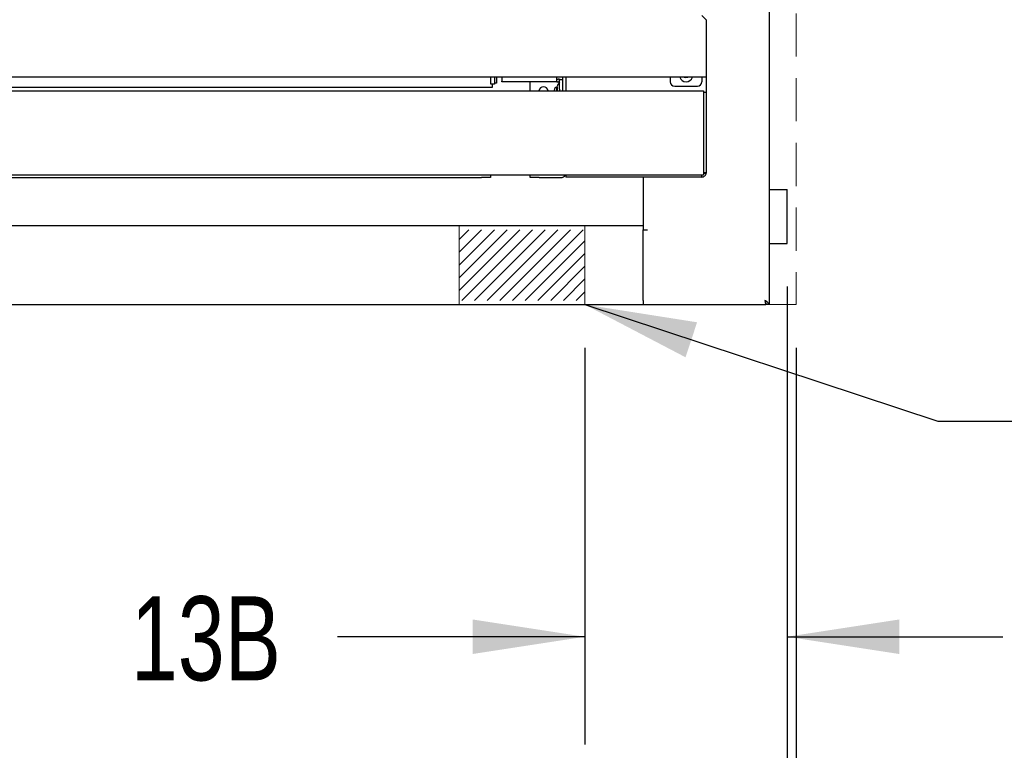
# Model space of a CAD drawing. Header units: inches. Extents: x 35 to 165, y 14 to 115.
# Tile 5 of 48: x 69 to 82, y 25 to 35. Entities that reach past the tile are written whole.
import ezdxf

# ---------------------------------------------------------------- set-up
doc = ezdxf.new("R2010")
doc.units = ezdxf.units.IN
doc.header["$LTSCALE"] = 12
doc.header["$MEASUREMENT"] = 0
doc.linetypes.add('HIDDEN', pattern=[0.075, 0.05, -0.025])
doc.layers.add('FORMAT', color=7, linetype='Continuous')
doc.styles.add('SLDTEXTSTYLE0', font='TXT', dxfattribs={"width": 0.75})
doc.dimstyles.new('SLDDIMSTYLE0', dxfattribs={"dimtxt": 1.17, "dimasz": 1.56, "dimexe": 0, "dimexo": 0.0625, "dimgap": 0.2925, "dimtad": 0, "dimtih": 1, "dimtoh": 1, "dimdec": 3, "dimrnd": 1e-09, "dimzin": 12, "dimdsep": 46, "dimlunit": 5, "dimtxsty": 'SLDTEXTSTYLE0', "dimsah": 1, "dimcen": 0.09, "dimadec": 0, "dimazin": 3, "dimtfac": 1, "dimtdec": 3, "dimtmove": 0, "dimatfit": 0, "dimfxl": 0, "dimfrac": 2, "dimtolj": 1, "dimtzin": 12, "dimarcsym": 0})
doc.dimstyles.new('SLDDIMSTYLE1', dxfattribs={"dimtxt": 1.17, "dimasz": 1.56, "dimexe": 0, "dimexo": 0.0625, "dimgap": 0.2925, "dimtad": 0, "dimtih": 1, "dimtoh": 1, "dimdec": 3, "dimrnd": 1e-09, "dimzin": 12, "dimdsep": 46, "dimlunit": 5, "dimtxsty": 'SLDTEXTSTYLE0', "dimsah": 1, "dimcen": 0.09, "dimadec": 0, "dimazin": 3, "dimtfac": 1, "dimtdec": 3, "dimtofl": 0, "dimtmove": 0, "dimatfit": 3, "dimfxl": 0, "dimfrac": 2, "dimtolj": 1, "dimtzin": 12, "dimarcsym": 0})
doc.dimstyles.new('SLDDIMSTYLE2', dxfattribs={"dimtxt": 0.18, "dimasz": 1.56, "dimexe": 0, "dimexo": 0.0625, "dimgap": 0, "dimtad": 0, "dimtih": 1, "dimtoh": 1, "dimdec": 0, "dimrnd": 1e-09, "dimzin": 0, "dimdsep": 46, "dimlunit": 5, "dimtxsty": 'Standard', "dimsah": 1, "dimcen": 0.09, "dimadec": 0, "dimazin": 0, "dimtfac": 1.56, "dimtdec": 0, "dimtofl": 0, "dimtmove": 0, "dimatfit": 3, "dimfxl": 0, "dimfrac": 2, "dimtolj": 1, "dimtzin": 0, "dimarcsym": 0})

# ---------------------------------------------------------------- blocks, each defined once
blk = doc.blocks.new('_D_1')
at = {"layer": 'FORMAT'}
for p, q in [((79.188, 31.014), (79.188, 24.643)), ((76.375, 30.164), (76.375, 24.643)), ((76.375, 26.143), (72.933, 26.143)), ((79.188, 26.143), (82.188, 26.143))]:
    blk.add_line(p, q, dxfattribs=at)
for points in [[(76.375, 26.143), (74.815, 26.383), (74.815, 25.903)], [(79.188, 26.143), (80.748, 25.903), (80.748, 26.383)]]:
    blk.add_solid(points, dxfattribs=at)
at = {"layer": 'FORMAT', "insert": (70.06, 26.706), "char_height": 1.17, "attachment_point": 1, "style": 'SLDTEXTSTYLE0'}
blk.add_mtext('13B', dxfattribs=at)
blk = doc.blocks.new('_D_2')
at = {"layer": 'FORMAT'}
for p, q in [((55.313, 30.164), (55.313, 18.866)), ((79.313, 30.164), (79.313, 18.866)), ((55.313, 20.366), (66.203, 20.366)), ((79.313, 20.366), (68.422, 20.366))]:
    blk.add_line(p, q, dxfattribs=at)
for points in [[(55.313, 20.366), (56.873, 20.126), (56.873, 20.606)], [(79.313, 20.366), (77.753, 20.606), (77.753, 20.126)]]:
    blk.add_solid(points, dxfattribs=at)
at = {"layer": 'FORMAT', "insert": (66.423, 20.928), "char_height": 1.17, "attachment_point": 1, "style": 'SLDTEXTSTYLE0'}
blk.add_mtext('5B', dxfattribs=at)
blk = doc.blocks.new('_D_3')
at = {"layer": 'FORMAT'}
for p, q in [((55.438, 31.014), (55.438, 21.7)), ((79.188, 31.014), (79.188, 21.7)), ((55.438, 23.2), (66.203, 23.2)), ((79.188, 23.2), (68.422, 23.2))]:
    blk.add_line(p, q, dxfattribs=at)
for points in [[(55.438, 23.2), (56.998, 22.96), (56.998, 23.44)], [(79.188, 23.2), (77.628, 23.44), (77.628, 22.96)]]:
    blk.add_solid(points, dxfattribs=at)
at = {"layer": 'FORMAT', "insert": (66.423, 23.763), "char_height": 1.17, "attachment_point": 1, "style": 'SLDTEXTSTYLE0'}
blk.add_mtext('2B', dxfattribs=at)

msp = doc.modelspace()

# ---------------------------------------------------------------- hatches: boundary and pattern name
at = {"layer": 'FORMAT'}
h = msp.add_hatch(dxfattribs=at)
h.set_pattern_fill('ANSI31', color=256, style=0)
h.paths.add_polyline_path([(76.3753, 30.8221), (76.3753, 31.8061), (74.6253, 31.8061), (74.6253, 30.8221)], flags=0)

# ---------------------------------------------------------------- linework, layer by layer
at = {"color": 7, "linetype": 'Continuous', "lineweight": 25}
for p, q in [((78.9378, 41.9525), (78.9378, 30.7641)), ((78.0628, 34.7283), (78.0038, 34.7873)), ((78.0628, 34.7283), (78.0628, 33.9871)), ((78.0628, 33.9871), (78.0628, 33.9281)), ((78.0628, 33.9281), (56.5628, 33.9281)), ((75.0675, 33.8299), (75.0675, 33.9281)), ((75.1175, 33.9281), (75.1175, 33.8299)), ((75.1466, 33.8441), (75.1175, 33.8441)), ((75.1466, 33.9281), (75.1466, 33.8441)), ((75.2188, 33.9281), (75.2188, 33.8718)), ((75.2188, 33.8641), (75.2188, 33.8718)), ((75.9848, 33.8641), (75.2188, 33.8641)), ((75.6128, 33.7406), (75.6128, 33.8641)), ((75.9848, 33.8718), (75.9848, 33.9281)), ((75.9848, 33.9021), (76.0048, 33.9021)), ((75.9848, 33.8718), (75.9848, 33.8641)), ((75.9848, 33.8641), (76.0048, 33.8641)), ((76.0248, 33.8953), (76.0628, 33.8953)), ((76.0248, 33.8328), (76.0248, 33.8953)), ((76.0248, 33.7628), (76.0248, 33.8328)), ((76.0628, 33.9281), (76.0628, 33.7406)), ((76.1128, 33.9281), (76.1128, 33.7406)), ((77.5628, 33.9281), (77.5628, 33.8656)), ((78.0038, 33.9281), (78.0038, 33.8656)), ((78.0628, 33.9281), (78.0628, 33.7206)), ((56.6008, 33.7406), (78.0248, 33.7406)), ((75.0841, 33.7861), (59.5416, 33.7861)), ((75.1175, 33.8299), (75.0675, 33.8299)), ((75.0841, 33.8299), (75.0841, 33.7861)), ((75.9548, 33.7702), (75.9469, 33.7406)), ((75.9818, 33.7746), (75.9818, 33.7406)), ((75.9948, 33.7406), (75.9948, 33.7896)), ((76.0248, 33.7628), (76.0248, 33.7406)), ((77.6253, 33.8031), (77.9413, 33.8031)), ((78.0248, 33.7406), (78.0248, 33.6826)), ((78.0248, 33.7206), (78.0628, 33.7206)), ((78.0628, 33.7206), (78.0628, 33.6581)), ((78.0248, 33.6826), (78.0248, 32.6085)), ((78.0628, 33.6581), (78.0628, 32.6581)), ((78.0248, 32.6085), (78.0248, 32.5686)), ((78.0628, 32.6581), (78.0628, 32.5956)), ((56.6008, 32.5686), (78.0248, 32.5686)), ((59.6878, 32.5311), (74.9378, 32.5311)), ((75.0628, 32.5311), (74.9378, 32.5311)), ((75.0628, 32.5686), (75.0628, 32.5311)), ((75.6128, 32.5311), (75.6128, 32.5686)), ((75.7378, 32.5311), (75.6128, 32.5311)), ((75.7378, 32.5311), (76.0428, 32.5311)), ((76.1128, 32.5686), (76.1128, 32.5391)), ((78.0048, 32.5391), (76.1128, 32.5391)), ((77.1878, 32.5391), (77.1878, 31.8641)), ((78.0048, 32.5391), (78.0048, 32.5689)), ((78.0628, 32.5956), (78.0248, 32.5956)), ((78.9378, 32.3641), (79.1178, 32.3641)), ((79.1178, 32.3641), (79.1878, 32.3641)), ((79.1878, 31.6141), (79.1878, 32.3641)), ((57.4378, 31.8641), (77.1878, 31.8641)), ((77.1878, 31.8641), (77.1878, 31.8061)), ((77.1878, 30.8221), (77.1878, 31.8061)), ((77.2458, 31.8021), (77.1878, 31.8021)), ((77.1878, 30.8221), (77.1878, 31.8021)), ((78.9378, 31.6141), (79.1178, 31.6141)), ((79.1178, 31.6141), (79.1878, 31.6141)), ((77.1878, 30.8221), (77.1878, 30.7641)), ((57.4378, 30.7641), (77.1878, 30.7641)), ((77.1878, 30.7641), (78.8948, 30.7641)), ((78.8948, 30.7641), (78.8948, 30.7907)), ((78.9378, 30.7641), (78.8998, 30.7641))]:
    msp.add_line(p, q, dxfattribs=at)
at = {"color": 7, "linetype": 'Continuous', "lineweight": 25, "flags": 128}
msp.add_lwpolyline([(77.7561, 33.9281), (77.7816, 33.9231), (77.8071, 33.9281)], dxfattribs=at)
at = {"color": 7, "linetype": 'Continuous', "lineweight": 25}
for centre, radius, start, end in [((76.0048, 33.8441), 0.058, 62.08226, 90), ((76.0048, 33.8441), 0.02, 0, 90), ((77.6253, 33.8656), 0.0625, 180, 270), ((77.7833, 33.9593), 0.0938, 199.47122, 340.52878), ((77.9413, 33.8656), 0.0625, 270, 0), ((75.8003, 33.7271), 0.0675, 11.53696, 168.46304), ((76.0428, 32.6011), 0.07, 270, 332.63776)]:
    msp.add_arc(centre, radius, start, end, dxfattribs=at)
for points, knots in [([(76.0248, 33.8571), (76.0127, 33.8437), (75.9911, 33.8198), (75.9847, 33.7884), (75.9818, 33.7746)], [0, 0, 0, 0, 0.5600665, 1, 1, 1, 1]), ([(75.9948, 33.7831), (75.9925, 33.7844), (75.9874, 33.7872), (75.9782, 33.7868), (75.9698, 33.7846), (75.9628, 33.7808), (75.9574, 33.7762), (75.9557, 33.7722), (75.9548, 33.7702)], [0, 0, 0, 0, 0.1708749, 0.3620609, 0.5649112, 0.721306, 0.8668034, 1, 1, 1, 1]), ([(78.0048, 32.5391), (78.0124, 32.5391), (78.02, 32.5406), (78.0341, 32.5464), (78.0405, 32.5507), (78.0512, 32.5614), (78.0555, 32.5679), (78.0613, 32.5819), (78.0628, 32.5895), (78.0628, 32.5971)], [0, 0, 0, 0, 0.25, 0.25, 0.5, 0.5, 0.75, 0.75, 1, 1, 1, 1]), ([(78.0628, 32.5971), (78.062, 32.5957), (78.0603, 32.5929), (78.0467, 32.5888), (78.032, 32.5856), (78.0219, 32.5837), (78.0192, 32.5833)], [0, 0, 0, 0, 0.2982828, 0.5965656, 0.8948484, 1, 1, 1, 1]), ([(78.9378, 30.7641), (78.9369, 30.769), (78.9351, 30.7788), (78.9212, 30.7936), (78.9019, 30.808), (78.887, 30.8175), (78.8798, 30.8221)], [0, 0, 0, 0, 0.2547233, 0.5096152, 0.7645082, 1, 1, 1, 1]), ([(78.8998, 30.7641), (78.8988, 30.7728), (78.8968, 30.7904), (78.8865, 30.8098), (78.8808, 30.8203), (78.8798, 30.8221)], [0, 0, 0, 0, 0.45293535, 0.90864854, 1, 1, 1, 1])]:
    msp.add_open_spline(points, degree=3, knots=knots, dxfattribs=at)
for points in [[(78.8798, 30.8221), (78.8811, 30.8194), (78.8836, 30.8142), (78.8873, 30.8076), (78.8911, 30.803), (78.8936, 30.8024), (78.8948, 30.8021)], [(78.8798, 30.8221), (78.8811, 30.8145), (78.8836, 30.7993), (78.8873, 30.7801), (78.8911, 30.7667), (78.8936, 30.7649), (78.8948, 30.7641)]]:
    msp.add_open_spline(points, degree=3, dxfattribs=at)
at = {"layer": 'FORMAT', "linetype": 'HIDDEN', "lineweight": 18}
for p in [(79.3128, 42.0141), (55.3128, 30.7641)]:
    msp.add_line(p, (79.3128, 30.7641), dxfattribs=at)
at = {"layer": 'FORMAT', "lineweight": 18}
for p, q in [((74.6253, 30.7641), (74.6253, 31.8641)), ((74.6253, 31.8641), (76.3753, 31.8641)), ((76.3753, 30.7641), (76.3753, 31.8641)), ((74.6253, 30.7641), (76.3753, 30.7641))]:
    msp.add_line(p, q, dxfattribs=at)

# ---------------------------------------------------------------- dimensions: what is measured, and where the dimension line sits
at = {"layer": 'FORMAT'}
for base, p1, p2, text, dimstyle, picture, middle in [((79.1878, 23.2004), (55.4378, 31.6141), (79.1878, 31.6141), '2B', 'SLDDIMSTYLE1', '_D_3', (67.3128, 23.2004)), ((76.3753, 26.143), (79.1878, 31.6141), (76.3753, 30.7641), '13B', 'SLDDIMSTYLE0', '_D_1', (71.3869, 26.143)), ((79.3128, 20.3658), (55.3128, 30.7641), (79.3128, 30.7641), '5B', 'SLDDIMSTYLE1', '_D_2', (67.3128, 20.3658))]:
    dim = msp.add_linear_dim(base=base, p1=p1, p2=p2, text=text, dimstyle=dimstyle, dxfattribs=at)
    dim.commit()
    dim.dimension.update_dxf_attribs({"geometry": picture, "text_midpoint": middle, "dimtype": 160})

# ---------------------------------------------------------------- leaders
msp.add_leader([(76.3753, 30.7641), (81.2879, 29.1409), (82.7879, 29.1409)], dimstyle='SLDDIMSTYLE2', dxfattribs=at)

doc.saveas('drawing.dxf')
